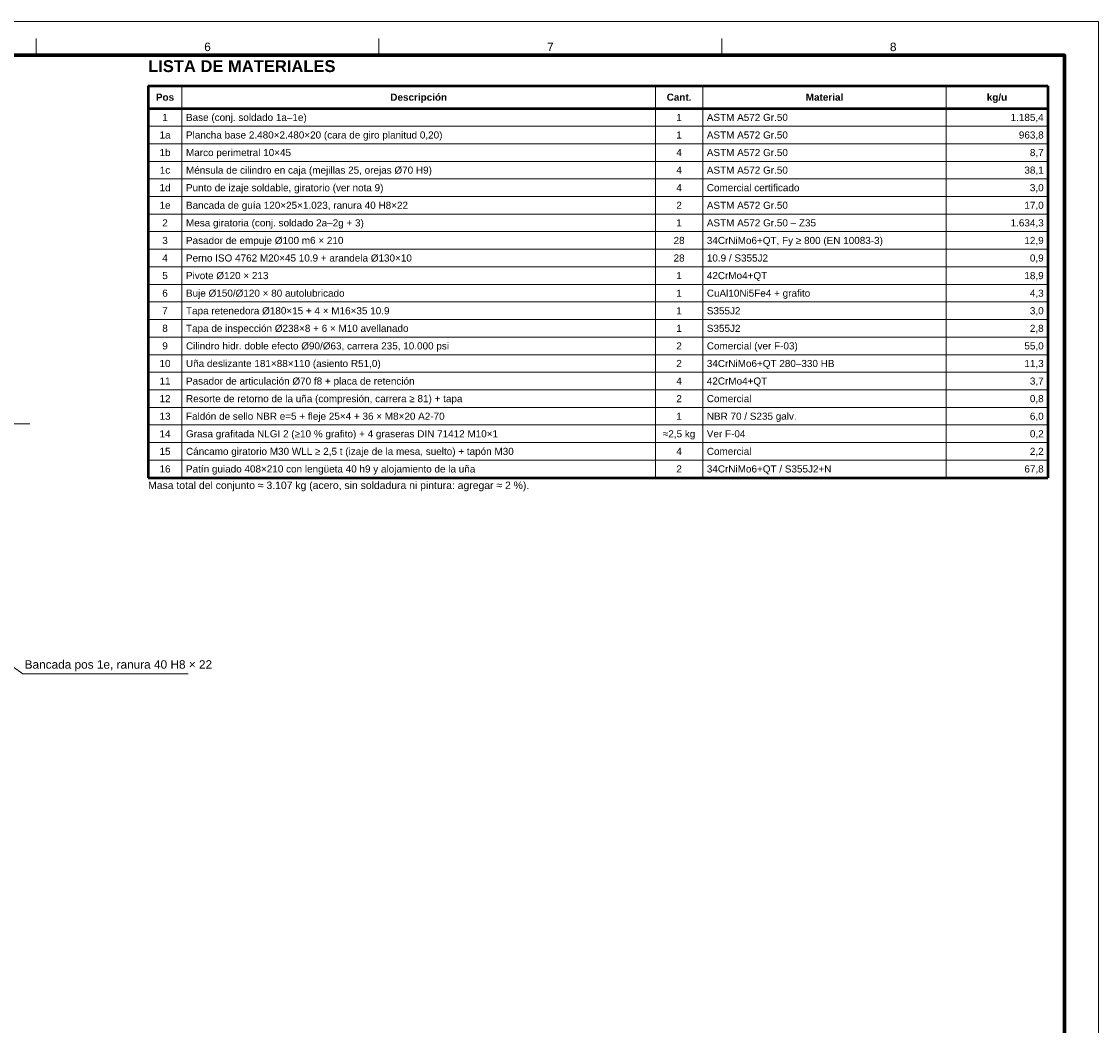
# Model space of a CAD drawing. Header units: millimetres. Extents: x 0 to 841, y 0 to 594.
# Tile 6 of 6: x 523 to 841, y 297 to 594. Entities that reach past the tile are written whole.
import ezdxf
from ezdxf.enums import TextEntityAlignment as Align

# ---------------------------------------------------------------- set-up
doc = ezdxf.new("R2010")
doc.units = ezdxf.units.MM
doc.linetypes.add('EJE', pattern=[22, 14, -3, 2, -3])
for name, color, linetype, lineweight in [('COTA', 7, 'CONTINUOUS', 18), ('EJE', 7, 'EJE', 18), ('FINA', 7, 'CONTINUOUS', 18), ('MARCO', 7, 'CONTINUOUS', 70), ('TXT', 7, 'CONTINUOUS', 25), ('VIS', 7, 'CONTINUOUS', 50)]:
    doc.layers.add(name, color=color, linetype=linetype, lineweight=lineweight)
doc.styles.add('STD', font='LiberationSans-Regular.ttf')
doc.styles.add('STDB', font='LiberationSans-Bold.ttf')

msp = doc.modelspace()

# ---------------------------------------------------------------- linework, layer by layer
at = {"layer": 'COTA'}
for p, q in [((467, 441), (523, 401)), ((523, 401), (571.85, 401))]:
    msp.add_line(p, q, dxfattribs=at)
at = {"layer": 'EJE'}
msp.add_line((335, 475), (527, 475), dxfattribs=at)
at = {"layer": 'FINA'}
for p, q in [((526.88, 584), (526.88, 589)), ((628.25, 584), (628.25, 589)), ((729.62, 584), (729.62, 589)), ((570, 575), (570, 459.04)), ((710, 575), (710, 459.04)), ((724, 575), (724, 459.04)), ((796, 575), (796, 459.04)), ((560, 563.04), (826, 563.04)), ((560, 557.84), (826, 557.84)), ((560, 552.64), (826, 552.64)), ((560, 547.44), (826, 547.44)), ((560, 542.24), (826, 542.24)), ((560, 537.04), (826, 537.04)), ((560, 531.84), (826, 531.84)), ((560, 526.64), (826, 526.64)), ((560, 521.44), (826, 521.44)), ((560, 516.24), (826, 516.24)), ((560, 511.04), (826, 511.04)), ((560, 505.84), (826, 505.84)), ((560, 500.64), (826, 500.64)), ((560, 495.44), (826, 495.44)), ((560, 490.24), (826, 490.24)), ((560, 485.04), (826, 485.04)), ((560, 479.84), (826, 479.84)), ((560, 474.64), (826, 474.64)), ((560, 469.44), (826, 469.44)), ((560, 464.24), (826, 464.24))]:
    msp.add_line(p, q, dxfattribs=at)
msp.add_lwpolyline([(0, 0), (841, 0), (841, 594), (0, 594)], close=True, dxfattribs=at)
at = {"layer": 'MARCO'}
msp.add_lwpolyline([(20, 10), (831, 10), (831, 584), (20, 584)], close=True, dxfattribs=at)
at = {"layer": 'VIS'}
for p, q in [((560, 575), (826, 575)), ((560, 575), (560, 459.04)), ((826, 575), (826, 459.04)), ((560, 568.24), (826, 568.24)), ((560, 459.04), (826, 459.04))]:
    msp.add_line(p, q, dxfattribs=at)

# ---------------------------------------------------------------- texts
at = {"layer": 'TXT'}
for s, height, style, p in [('6', 2.5, 'STD', (577.56, 586.5)), ('7', 2.5, 'STD', (678.94, 586.5)), ('8', 2.5, 'STD', (780.31, 586.5)), ('Pos', 2.1, 'STDB', (565, 571.62)), ('Descripción', 2.1, 'STDB', (640, 571.62)), ('Cant.', 2.1, 'STDB', (717, 571.62)), ('Material', 2.1, 'STDB', (760, 571.62)), ('kg/u', 2.1, 'STDB', (811, 571.62)), ('1', 2.1, 'STD', (565, 565.64)), ('1', 2.1, 'STD', (717, 565.64)), ('1a', 2.1, 'STD', (565, 560.44)), ('1', 2.1, 'STD', (717, 560.44)), ('1b', 2.1, 'STD', (565, 555.24)), ('4', 2.1, 'STD', (717, 555.24)), ('1c', 2.1, 'STD', (565, 550.04)), ('4', 2.1, 'STD', (717, 550.04)), ('1d', 2.1, 'STD', (565, 544.84)), ('4', 2.1, 'STD', (717, 544.84)), ('1e', 2.1, 'STD', (565, 539.64)), ('2', 2.1, 'STD', (717, 539.64)), ('2', 2.1, 'STD', (565, 534.44)), ('1', 2.1, 'STD', (717, 534.44)), ('3', 2.1, 'STD', (565, 529.24)), ('28', 2.1, 'STD', (717, 529.24)), ('4', 2.1, 'STD', (565, 524.04)), ('28', 2.1, 'STD', (717, 524.04)), ('5', 2.1, 'STD', (565, 518.84)), ('1', 2.1, 'STD', (717, 518.84)), ('6', 2.1, 'STD', (565, 513.64)), ('1', 2.1, 'STD', (717, 513.64)), ('7', 2.1, 'STD', (565, 508.44)), ('1', 2.1, 'STD', (717, 508.44)), ('8', 2.1, 'STD', (565, 503.24)), ('1', 2.1, 'STD', (717, 503.24)), ('9', 2.1, 'STD', (565, 498.04)), ('2', 2.1, 'STD', (717, 498.04)), ('10', 2.1, 'STD', (565, 492.84)), ('2', 2.1, 'STD', (717, 492.84)), ('11', 2.1, 'STD', (565, 487.64)), ('4', 2.1, 'STD', (717, 487.64)), ('12', 2.1, 'STD', (565, 482.44)), ('2', 2.1, 'STD', (717, 482.44)), ('13', 2.1, 'STD', (565, 477.24)), ('1', 2.1, 'STD', (717, 477.24)), ('14', 2.1, 'STD', (565, 472.04)), ('≈2,5 kg', 2.1, 'STD', (717, 472.04)), ('15', 2.1, 'STD', (565, 466.84)), ('4', 2.1, 'STD', (717, 466.84)), ('16', 2.1, 'STD', (565, 461.64)), ('2', 2.1, 'STD', (717, 461.64))]:
    msp.add_text(s, height=height, dxfattribs=dict(at, style=style)).set_placement(p, align=Align.MIDDLE_CENTER)
for s, height, style, p in [('LISTA DE MATERIALES', 3.5, 'STDB', (560, 578)), ('Masa total del conjunto ≈ 3.107 kg (acero, sin soldadura ni pintura: agregar ≈ 2 %).', 2.2, 'STD', (560, 455.04)), ('Bancada pos 1e, ranura 40 H8 × 22', 2.5, 'STD', (523.5, 401.8))]:
    msp.add_text(s, height=height, dxfattribs=dict(at, style=style)).set_placement(p, align=Align.BOTTOM_LEFT)
at = {"layer": 'TXT', "style": 'STD'}
for s, p in [('Base (conj. soldado 1a–1e)', (571.2, 565.64)), ('ASTM A572 Gr.50', (725.2, 565.64)), ('Plancha base 2.480×2.480×20 (cara de giro planitud 0,20)', (571.2, 560.44)), ('ASTM A572 Gr.50', (725.2, 560.44)), ('Marco perimetral 10×45', (571.2, 555.24)), ('ASTM A572 Gr.50', (725.2, 555.24)), ('Ménsula de cilindro en caja (mejillas 25, orejas Ø70 H9)', (571.2, 550.04)), ('ASTM A572 Gr.50', (725.2, 550.04)), ('Punto de izaje soldable, giratorio (ver nota 9)', (571.2, 544.84)), ('Comercial certificado', (725.2, 544.84)), ('Bancada de guía 120×25×1.023, ranura 40 H8×22', (571.2, 539.64)), ('ASTM A572 Gr.50', (725.2, 539.64)), ('Mesa giratoria (conj. soldado 2a–2g + 3)', (571.2, 534.44)), ('ASTM A572 Gr.50 – Z35', (725.2, 534.44)), ('Pasador de empuje Ø100 m6 × 210', (571.2, 529.24)), ('34CrNiMo6+QT, Fy ≥ 800 (EN 10083-3)', (725.2, 529.24)), ('Perno ISO 4762 M20×45 10.9 + arandela Ø130×10', (571.2, 524.04)), ('10.9 / S355J2', (725.2, 524.04)), ('Pivote Ø120 × 213', (571.2, 518.84)), ('42CrMo4+QT', (725.2, 518.84)), ('Buje Ø150/Ø120 × 80 autolubricado', (571.2, 513.64)), ('CuAl10Ni5Fe4 + grafito', (725.2, 513.64)), ('Tapa retenedora Ø180×15 + 4 × M16×35 10.9', (571.2, 508.44)), ('S355J2', (725.2, 508.44)), ('Tapa de inspección Ø238×8 + 6 × M10 avellanado', (571.2, 503.24)), ('S355J2', (725.2, 503.24)), ('Cilindro hidr. doble efecto Ø90/Ø63, carrera 235, 10.000 psi', (571.2, 498.04)), ('Comercial (ver F-03)', (725.2, 498.04)), ('Uña deslizante 181×88×110 (asiento R51,0)', (571.2, 492.84)), ('34CrNiMo6+QT 280–330 HB', (725.2, 492.84)), ('Pasador de articulación Ø70 f8 + placa de retención', (571.2, 487.64)), ('42CrMo4+QT', (725.2, 487.64)), ('Resorte de retorno de la uña (compresión, carrera ≥ 81) + tapa', (571.2, 482.44)), ('Comercial', (725.2, 482.44)), ('Faldón de sello NBR e=5 + fleje 25×4 + 36 × M8×20 A2-70', (571.2, 477.24)), ('NBR 70 / S235 galv.', (725.2, 477.24)), ('Grasa grafitada NLGI 2 (≥10 % grafito) + 4 graseras DIN 71412 M10×1', (571.2, 472.04)), ('Ver F-04', (725.2, 472.04)), ('Cáncamo giratorio M30 WLL ≥ 2,5 t (izaje de la mesa, suelto) + tapón M30', (571.2, 466.84)), ('Comercial', (725.2, 466.84)), ('Patín guiado 408×210 con lengüeta 40 h9 y alojamiento de la uña', (571.2, 461.64)), ('34CrNiMo6+QT / S355J2+N', (725.2, 461.64))]:
    msp.add_text(s, height=2.1, dxfattribs=at).set_placement(p, align=Align.MIDDLE_LEFT)
for s, p in [('1.185,4', (824.8, 565.64)), ('963,8', (824.8, 560.44)), ('8,7', (824.8, 555.24)), ('38,1', (824.8, 550.04)), ('3,0', (824.8, 544.84)), ('17,0', (824.8, 539.64)), ('1.634,3', (824.8, 534.44)), ('12,9', (824.8, 529.24)), ('0,9', (824.8, 524.04)), ('18,9', (824.8, 518.84)), ('4,3', (824.8, 513.64)), ('3,0', (824.8, 508.44)), ('2,8', (824.8, 503.24)), ('55,0', (824.8, 498.04)), ('11,3', (824.8, 492.84)), ('3,7', (824.8, 487.64)), ('0,8', (824.8, 482.44)), ('6,0', (824.8, 477.24)), ('0,2', (824.8, 472.04)), ('2,2', (824.8, 466.84)), ('67,8', (824.8, 461.64))]:
    msp.add_text(s, height=2.1, dxfattribs=at).set_placement(p, align=Align.MIDDLE_RIGHT)

doc.saveas('drawing.dxf')
